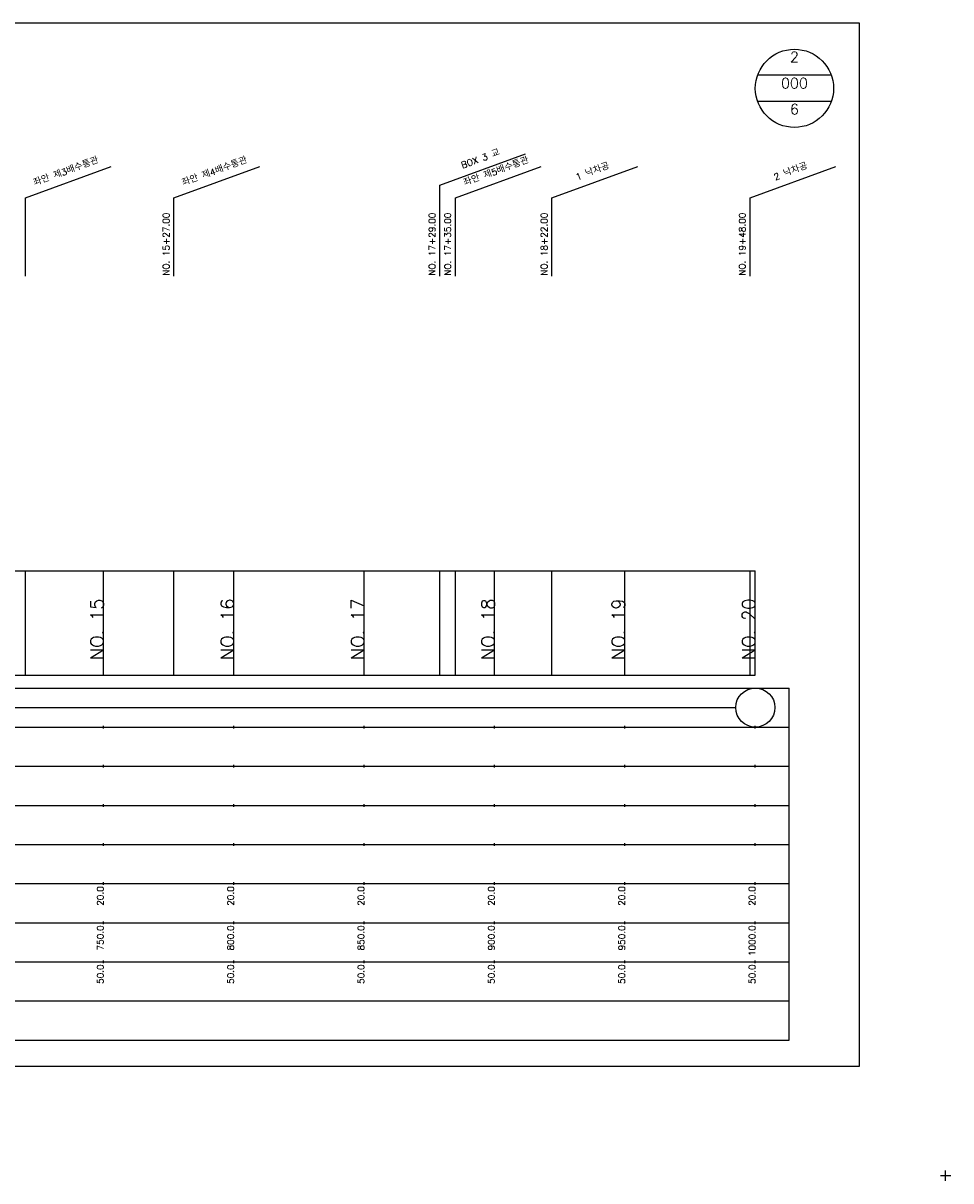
# Model space of a CAD drawing. Extents: x -2 to 685, y -2 to 1891.
# Tile 4 of 8: x 329 to 685, y 481 to 925. Entities that reach past the tile are written whole.
import ezdxf
from ezdxf.enums import TextEntityAlignment as Align

# ---------------------------------------------------------------- set-up
doc = ezdxf.new("R2010")
doc.units = 0
doc.header["$LTSCALE"] = 5
for name, color, linetype in [('BOX', 5, 'CONTINUOUS'), ('DT1', 3, 'CONTINUOUS'), ('DT2', 6, 'CONTINUOUS'), ('LT1', 4, 'CONTINUOUS'), ('ST1', 7, 'CONTINUOUS')]:
    doc.layers.add(name, color=color, linetype=linetype)
doc.styles.add('GHS', font='ROMANS.shx', dxfattribs={"bigfont": 'GHS.shx'})

msp = doc.modelspace()

# ---------------------------------------------------------------- linework, layer by layer
at = {"layer": 'BOX'}
msp.add_lwpolyline([(50, 525), (650, 525), (650, 925), (50, 925), (50, 525)], dxfattribs=at)
at = {"layer": 'DT1'}
for p, q in [((360, 704.83), (360, 705.83)), ((410, 704.83), (410, 705.83)), ((460, 704.83), (460, 705.83)), ((510, 704.83), (510, 705.83)), ((560, 704.83), (560, 705.83)), ((610, 704.83), (610, 705.83))]:
    msp.add_line(p, q, dxfattribs=at)
at = {"layer": 'LT1', "linetype": 'CONTINUOUS'}
for p, q in [((489, 862.87), (521.89, 874.84)), ((330, 858), (362.89, 869.97)), ((387, 858), (419.89, 869.97)), ((495, 858), (527.89, 869.97)), ((532, 858), (564.89, 869.97)), ((608, 858), (640.89, 869.97)), ((489, 828), (489, 862.87)), ((330, 828), (330, 858)), ((387, 828), (387, 858)), ((495, 828), (495, 858)), ((532, 828), (532, 858)), ((608, 828), (608, 858))]:
    msp.add_line(p, q, dxfattribs=at)
at = {"layer": 'LT1'}
for p, q in [((330, 675), (330, 715)), ((360, 675), (360, 715)), ((387, 675), (387, 715)), ((410, 675), (410, 715)), ((460, 675), (460, 715)), ((489, 675), (489, 715)), ((495, 675), (495, 715)), ((510, 675), (510, 715)), ((532, 675), (532, 715)), ((560, 675), (560, 715)), ((608, 675), (608, 715)), ((610, 675), (610, 715)), ((110, 675), (610, 675)), ((360, 654.5), (360, 655.5)), ((410, 654.5), (410, 655.5)), ((460, 654.5), (460, 655.5)), ((510, 654.5), (510, 655.5)), ((560, 654.5), (560, 655.5)), ((610, 654.5), (610, 655.5)), ((360, 639.5), (360, 640.5)), ((410, 639.5), (410, 640.5)), ((460, 639.5), (460, 640.5)), ((510, 639.5), (510, 640.5)), ((560, 639.5), (560, 640.5)), ((610, 639.5), (610, 640.5)), ((360, 624.5), (360, 625.5)), ((410, 624.5), (410, 625.5)), ((460, 624.5), (460, 625.5)), ((510, 624.5), (510, 625.5)), ((560, 624.5), (560, 625.5)), ((610, 624.5), (610, 625.5)), ((360, 609.5), (360, 610.5)), ((410, 609.5), (410, 610.5)), ((460, 609.5), (460, 610.5)), ((510, 609.5), (510, 610.5)), ((560, 609.5), (560, 610.5)), ((610, 609.5), (610, 610.5)), ((360, 594.5), (360, 595.5)), ((410, 594.5), (410, 595.5)), ((460, 594.5), (460, 595.5)), ((510, 594.5), (510, 595.5)), ((560, 594.5), (560, 595.5)), ((610, 594.5), (610, 595.5)), ((360, 579.5), (360, 580.5)), ((410, 579.5), (410, 580.5)), ((460, 579.5), (460, 580.5)), ((510, 579.5), (510, 580.5)), ((560, 579.5), (560, 580.5)), ((610, 579.5), (610, 580.5)), ((360, 564.5), (360, 565.5)), ((410, 564.5), (410, 565.5)), ((460, 564.5), (460, 565.5)), ((510, 564.5), (510, 565.5)), ((560, 564.5), (560, 565.5)), ((610, 564.5), (610, 565.5))]:
    msp.add_line(p, q, dxfattribs=at)
msp.add_lwpolyline([(110, 715), (160, 715), (210, 715), (260, 715), (310, 715), (360, 715), (410, 715), (460, 715), (510, 715), (560, 715), (610, 715)], dxfattribs=at)
at = {"layer": 'ST1', "linetype": 'CONTINUOUS'}
for p, q in [((639.14, 905), (610.86, 905)), ((639.14, 895), (610.86, 895)), ((117.5, 662.5), (602.5, 662.5))]:
    msp.add_line(p, q, dxfattribs=at)
at = {"layer": 'ST1'}
for p, q in [((80, 670), (623, 670)), ((623, 535), (623, 670)), ((87.5, 655), (623, 655)), ((80, 640), (623, 640)), ((87.5, 625), (623, 625)), ((80, 610), (623, 610)), ((80, 595), (623, 595)), ((80, 580), (623, 580)), ((80, 565), (623, 565)), ((80, 550), (623, 550)), ((80, 535), (623, 535)), ((683, 481), (683, 485)), ((681, 483), (685, 483))]:
    msp.add_line(p, q, dxfattribs=at)
at = {"layer": 'ST1', "linetype": 'CONTINUOUS'}
for centre, radius in [((625, 900), 15), ((610, 662.5), 7.5)]:
    msp.add_circle(centre, radius, dxfattribs=at)

# ---------------------------------------------------------------- texts
at = {"layer": 'DT1', "linetype": 'CONTINUOUS', "style": 'GHS'}
for s, p in [('BOX 3 교', (505, 871.86)), ('좌안 제3배수통관', (346, 866.99)), ('좌안 제4배수통관', (403, 866.99)), ('좌안 제5배수통관', (511, 866.99)), ('1 낙차공', (548, 866.99)), ('2 낙차공', (624, 866.99))]:
    msp.add_text(s, height=2.5, rotation=20, dxfattribs=at).set_placement(p, align=Align.CENTER)
for s, p in [('NO. 15+27.00', (385.25, 828.12)), ('NO. 17+29.00', (487.25, 828.12)), ('NO. 17+35.00', (493.25, 828.12)), ('NO. 18+22.00', (530.25, 828.12)), ('NO. 19+48.00', (606.25, 828.12))]:
    msp.add_text(s, height=2.5, rotation=90, dxfattribs=at).set_placement(p)
at = {"layer": 'DT1', "style": 'GHS'}
for s, height, p in [('NO. 15', 5, (360, 704.33)), ('NO. 16', 5, (410, 704.33)), ('NO. 17', 5, (460, 704.33)), ('NO. 18', 5, (510, 704.33)), ('NO. 19', 5, (560, 704.33)), ('NO. 20', 5, (610, 704.33)), (' 20.0', 2.5, (360, 594)), (' 20.0', 2.5, (410, 594)), (' 20.0', 2.5, (460, 594)), (' 20.0', 2.5, (510, 594)), (' 20.0', 2.5, (560, 594)), (' 20.0', 2.5, (610, 594)), ('   750.0', 2.5, (360, 579)), ('   800.0', 2.5, (410, 579)), ('   850.0', 2.5, (460, 579)), ('   900.0', 2.5, (510, 579)), ('   950.0', 2.5, (560, 579)), ('  1000.0', 2.5, (610, 579)), ('  50.0', 2.5, (360, 564)), ('  50.0', 2.5, (410, 564)), ('  50.0', 2.5, (460, 564)), ('  50.0', 2.5, (510, 564)), ('  50.0', 2.5, (560, 564)), ('  50.0', 2.5, (610, 564))]:
    msp.add_text(s, height=height, rotation=90, dxfattribs=at).set_placement(p, align=Align.RIGHT)
at = {"layer": 'DT2', "linetype": 'CONTINUOUS', "style": 'GHS'}
for s, p in [('2', (625, 910)), ('000', (625, 900)), ('6', (625, 890))]:
    msp.add_text(s, height=4, dxfattribs=at).set_placement(p, align=Align.CENTER)

doc.saveas('drawing.dxf')
